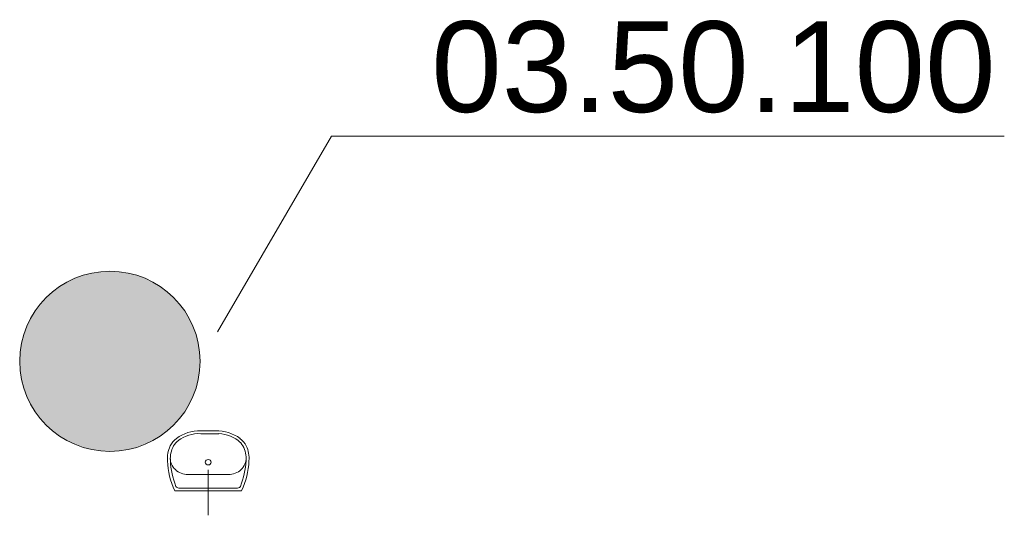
# Model space of a CAD drawing. Header units: metres. Extents: x -9 to 370, y 3 to 191.
# Tile 3 of 7: x 46.16 to 51.58, y 187.78 to 190.51. Entities that reach past the tile are written whole.
import ezdxf

# ---------------------------------------------------------------- set-up
doc = ezdxf.new("R2010")
doc.units = ezdxf.units.M
doc.header["$LTSCALE"] = 0.1
doc.layers.get('0').update_dxf_attribs({"lineweight": 0})
doc.layers.add('S__Beprobung_Standard', color=1, linetype='Continuous', lineweight=0)
doc.layers.add('S__Einbauten Sanitär', color=5, linetype='Continuous', lineweight=0)
doc.styles.add('Style-Arial', font='arial.ttf')

# ---------------------------------------------------------------- blocks, each defined once
blk = doc.blocks.new('SAN WT 45x33')
at = {"color": 0, "linetype": 'ByBlock'}
for p, q in [((0, 0.125), (0, -0.125)), ((-0.1841, -0.01), (0.1841, -0.01)), ((-0.1621, -0.025), (0.1621, -0.025)), ((-0.1114, -0.1), (0.1114, -0.1)), ((-0.0413, -0.325), (0.0588, -0.325)), ((-0.0409, -0.34), (0.0409, -0.34))]:
    blk.add_line(p, q, dxfattribs=at)
for centre, major_axis, ratio, start_param, end_param in [((0.266, -0.1936), (-0.4907, 0), 0.938268, 5.873103, 6.242759), ((0.2629, -0.1936), (-0.4713, 0), 0.945061, 5.918371, 6.243498), ((0.1621, -0.04), (0.0164, 0), 0.916668, 0.364814, 1.570796), ((0.1114, -0.19), (-0.0972, 0), 0.925628, 3.118556, 4.712389), ((-0.0569, -0.1886), (-0.168, 0), 0.974825, 6.199562, 6.716682), ((-0.0547, -0.1886), (-0.1539, 0), 0.967109, 6.197419, 6.769072), ((-0.0971, -0.2113), (-0.1231, 0), 0.916668, 0.42152, 0.886264), ((-0.0971, -0.2113), (-0.1067, 0), 0.916668, 0.499381, 0.887092), ((-0.0501, -0.1616), (-0.1949, 0), 0.916668, 0.875308, 1.61777), ((-0.0501, -0.1616), (-0.1785, 0), 0.916668, 0.874799, 1.619876)]:
    blk.add_ellipse(centre, major_axis=major_axis, ratio=ratio, start_param=start_param, end_param=end_param, dxfattribs=at)
at = {"color": 0, "linetype": 'ByBlock', "extrusion": (0, 0, -1)}
for centre, major_axis, ratio, start_param, end_param in [((-0.1621, -0.04), (-0.0164, 0), 0.916668, 0.364814, 1.570796), ((-0.2629, -0.1936), (0.4713, 0), 0.945061, 5.918371, 6.243498), ((-0.266, -0.1936), (0.4907, 0), 0.938268, 5.873103, 6.242759), ((-0.1114, -0.19), (0.0972, 0), 0.925628, 3.118556, 4.712389), ((0.0547, -0.1886), (0.1539, 0), 0.967109, 6.197419, 6.769072), ((0.0569, -0.1886), (0.168, 0), 0.974825, 6.199562, 6.716682), ((0.0971, -0.2113), (0.1067, 0), 0.916668, 0.499381, 0.887092), ((0.0971, -0.2113), (0.1231, 0), 0.916668, 0.42152, 0.886264), ((0.0501, -0.1616), (0.1949, 0), 0.916668, 0.875308, 1.61777), ((0.0501, -0.1616), (0.1785, 0), 0.916668, 0.874799, 1.619876)]:
    blk.add_ellipse(centre, major_axis=major_axis, ratio=ratio, start_param=start_param, end_param=end_param, dxfattribs=at)
at = {"color": 0, "linetype": 'ByBlock'}
blk.add_ellipse((0, -0.1675), major_axis=(0.0164, 0), ratio=0.916668, dxfattribs=at)

msp = doc.modelspace()

# ---------------------------------------------------------------- hatches: boundary and pattern name
at = {"layer": 'S__Beprobung_Standard'}
h = msp.add_hatch(color=256, dxfattribs=at)
h.dxf.hatch_style = 1
edge = h.paths.add_edge_path()
edge.add_arc((46.6588, 188.6237), 0.4964, 0, 360)

# ---------------------------------------------------------------- linework, layer by layer
msp.add_lwpolyline([(47.2507, 188.7857), (47.8795, 189.8646), (51.5824, 189.8646)], dxfattribs=at)
msp.add_circle((46.6588, 188.6237), 0.4964, dxfattribs=at)

# ---------------------------------------------------------------- block references
at = {"layer": 'S__Einbauten Sanitär', "ltscale": 6, "extrusion": (0, 0, -1), "rotation": 180}
msp.add_blockref('SAN WT 45x33', (-47.2, 187.9), dxfattribs=at)

# ---------------------------------------------------------------- texts
at = {"layer": 'S__Beprobung_Standard', "insert": (48.4276, 190.4977), "char_height": 0.5, "width": 3.079011, "attachment_point": 1, "style": 'Style-Arial'}
msp.add_mtext('03.50.100', dxfattribs=at)

doc.saveas('drawing.dxf')
